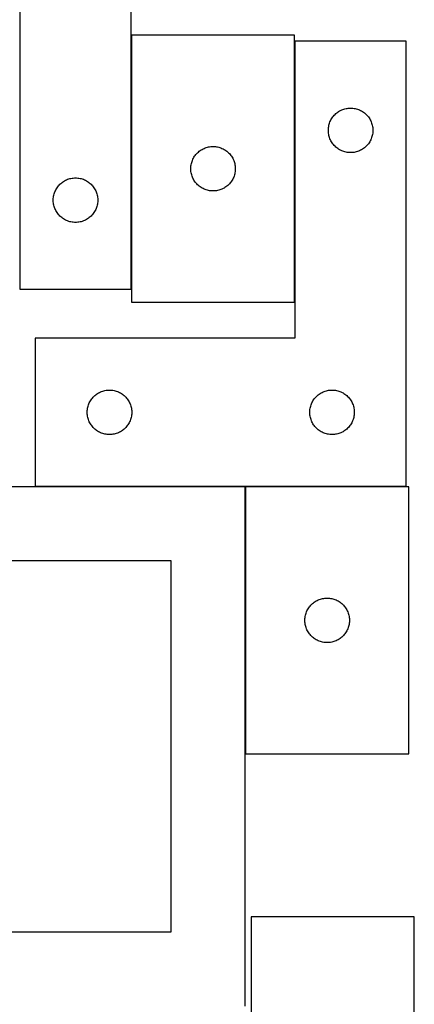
# Model space of a CAD drawing. Header units: millimetres. Extents: x 7 to 1493, y 7 to 2993.
# Tile 12 of 15: x 1205 to 1471, y 1761 to 2425. Entities that reach past the tile are written whole.
import ezdxf

# ---------------------------------------------------------------- set-up
doc = ezdxf.new("R2010")
doc.units = ezdxf.units.MM
doc.layers.add('COMMON', color=5, linetype='CONTINUOUS', true_color=0x0000ff)
doc.layers.add('CUT', color=7, linetype='CONTINUOUS', true_color=0x000000)

msp = doc.modelspace()

# ---------------------------------------------------------------- linework, layer by layer
at = {"layer": 'COMMON'}
for p, q in [((1280.357722, 2414.423692), (1280.357722, 2243.247831)), ((1390.557724, 2234.423692), (1390.557724, 2410.287709)), ((1357.153, 2110.187709), (1215.657724, 2110.187709)), ((1357.253, 2110.087708), (1357.253, 1930.087708)), ((1465.657724, 2110.187709), (1357.353001, 2110.187709))]:
    msp.add_line(p, q, dxfattribs=at)
at = {"layer": 'CUT'}
for p, q in [((1205.257722, 2543.247831), (1205.257722, 2243.247831)), ((1280.257722, 2243.247831), (1280.257722, 2443.247831)), ((1280.457723, 2414.423692), (1280.457723, 2234.423692)), ((1390.457723, 2414.423692), (1280.457723, 2414.423692)), ((1390.457723, 2234.423692), (1390.457723, 2414.423692)), ((1465.657724, 2410.287709), (1390.657724, 2410.287709)), ((1390.657724, 2410.287709), (1390.657724, 2210.287709)), ((1465.657724, 2110.287709), (1465.657724, 2410.287709)), ((1418.848582, 2362.049506), (1419.466408, 2362.513134)), ((1419.466408, 2362.513134), (1420.107281, 2362.944342)), ((1420.107281, 2362.944342), (1420.769503, 2363.341987)), ((1420.769503, 2363.341987), (1421.451317, 2363.705015)), ((1421.451317, 2363.705015), (1422.150916, 2364.032462)), ((1422.150916, 2364.032462), (1422.866443, 2364.323461)), ((1422.866443, 2364.323461), (1423.596002, 2364.577239)), ((1423.596002, 2364.577239), (1424.337657, 2364.793125)), ((1424.337657, 2364.793125), (1425.089443, 2364.970544)), ((1425.089443, 2364.970544), (1425.849366, 2365.109027)), ((1425.849366, 2365.109027), (1426.615409, 2365.208207)), ((1426.615409, 2365.208207), (1427.385543, 2365.26782)), ((1427.385543, 2365.26782), (1428.157724, 2365.287709)), ((1428.157724, 2365.287709), (1428.929906, 2365.26782)), ((1428.929906, 2365.26782), (1429.700039, 2365.208207)), ((1429.700039, 2365.208207), (1430.466083, 2365.109027)), ((1430.466083, 2365.109027), (1431.226005, 2364.970544)), ((1431.226005, 2364.970544), (1431.977791, 2364.793125)), ((1431.977791, 2364.793125), (1432.719447, 2364.577239)), ((1432.719447, 2364.577239), (1433.449006, 2364.323461)), ((1433.449006, 2364.323461), (1434.164533, 2364.032462)), ((1434.164533, 2364.032462), (1434.864131, 2363.705015)), ((1434.864131, 2363.705015), (1435.545945, 2363.341987)), ((1435.545945, 2363.341987), (1436.208167, 2362.944342)), ((1436.208167, 2362.944342), (1436.849041, 2362.513134)), ((1436.849041, 2362.513134), (1437.466867, 2362.049506)), ((1413.990386, 2355.215845), (1414.262865, 2355.938627)), ((1414.262865, 2355.938627), (1414.57219, 2356.646425)), ((1414.57219, 2356.646425), (1414.917542, 2357.33736)), ((1414.917542, 2357.33736), (1415.298005, 2358.009601)), ((1415.298005, 2358.009601), (1415.712569, 2358.661365)), ((1415.712569, 2358.661365), (1416.160136, 2359.290923)), ((1416.160136, 2359.290923), (1416.639518, 2359.896606)), ((1416.639518, 2359.896606), (1417.149444, 2360.476809)), ((1417.149444, 2360.476809), (1417.688562, 2361.029992)), ((1417.688562, 2361.029992), (1418.255442, 2361.554688)), ((1418.255442, 2361.554688), (1418.848582, 2362.049506)), ((1437.466867, 2362.049506), (1438.060006, 2361.554688)), ((1438.060006, 2361.554688), (1438.626887, 2361.029992)), ((1438.626887, 2361.029992), (1439.166005, 2360.476809)), ((1439.166005, 2360.476809), (1439.675931, 2359.896606)), ((1439.675931, 2359.896606), (1440.155313, 2359.290923)), ((1440.155313, 2359.290923), (1440.60288, 2358.661365)), ((1440.60288, 2358.661365), (1441.017444, 2358.009601)), ((1441.017444, 2358.009601), (1441.397906, 2357.33736)), ((1441.397906, 2357.33736), (1441.743258, 2356.646425)), ((1441.743258, 2356.646425), (1442.052584, 2355.938627)), ((1442.052584, 2355.938627), (1442.325063, 2355.215845)), ((1413.162697, 2350.673927), (1413.202461, 2351.445341)), ((1413.162697, 2349.90149), (1413.162697, 2350.673927)), ((1413.202461, 2349.130077), (1413.162697, 2349.90149)), ((1413.202461, 2351.445341), (1413.281884, 2352.213684)), ((1413.281884, 2348.361733), (1413.202461, 2349.130077)), ((1413.281884, 2352.213684), (1413.400755, 2352.97692)), ((1413.400755, 2352.97692), (1413.558759, 2353.733025)), ((1413.558759, 2353.733025), (1413.755476, 2354.479993)), ((1413.755476, 2354.479993), (1413.990386, 2355.215845)), ((1442.325063, 2355.215845), (1442.559972, 2354.479993)), ((1442.559972, 2354.479993), (1442.75669, 2353.733025)), ((1442.75669, 2353.733025), (1442.914694, 2352.97692)), ((1442.914694, 2352.97692), (1443.033564, 2352.213684)), ((1443.033564, 2352.213684), (1443.112987, 2351.445341)), ((1443.112987, 2349.130077), (1443.033564, 2348.361733)), ((1443.112987, 2351.445341), (1443.152751, 2350.673927)), ((1443.152751, 2349.90149), (1443.112987, 2349.130077)), ((1443.152751, 2350.673927), (1443.152751, 2349.90149)), ((1413.400755, 2347.598497), (1413.281884, 2348.361733)), ((1413.558759, 2346.842393), (1413.400755, 2347.598497)), ((1413.755476, 2346.095424), (1413.558759, 2346.842393)), ((1413.990386, 2345.359573), (1413.755476, 2346.095424)), ((1414.262865, 2344.63679), (1413.990386, 2345.359573)), ((1414.57219, 2343.928993), (1414.262865, 2344.63679)), ((1414.917542, 2343.238058), (1414.57219, 2343.928993)), ((1415.298005, 2342.565817), (1414.917542, 2343.238058)), ((1415.712569, 2341.914053), (1415.298005, 2342.565817)), ((1441.017444, 2342.565817), (1440.60288, 2341.914053)), ((1441.397906, 2343.238058), (1441.017444, 2342.565817)), ((1441.743258, 2343.928993), (1441.397906, 2343.238058)), ((1442.052584, 2344.63679), (1441.743258, 2343.928993)), ((1442.325063, 2345.359573), (1442.052584, 2344.63679)), ((1442.559972, 2346.095424), (1442.325063, 2345.359573)), ((1442.75669, 2346.842393), (1442.559972, 2346.095424)), ((1442.914694, 2347.598497), (1442.75669, 2346.842393)), ((1443.033564, 2348.361733), (1442.914694, 2347.598497)), ((1324.988561, 2335.165975), (1325.555441, 2335.690671)), ((1325.555441, 2335.690671), (1326.148581, 2336.185489)), ((1326.148581, 2336.185489), (1326.766407, 2336.649117)), ((1326.766407, 2336.649117), (1327.40728, 2337.080325)), ((1327.40728, 2337.080325), (1328.069502, 2337.477971)), ((1328.069502, 2337.477971), (1328.751316, 2337.840998)), ((1328.751316, 2337.840998), (1329.450915, 2338.168446)), ((1329.450915, 2338.168446), (1330.166442, 2338.459444)), ((1330.166442, 2338.459444), (1330.896001, 2338.713223)), ((1330.896001, 2338.713223), (1331.637656, 2338.929108)), ((1331.637656, 2338.929108), (1332.389442, 2339.106527)), ((1332.389442, 2339.106527), (1333.149365, 2339.24501)), ((1333.149365, 2339.24501), (1333.915408, 2339.34419)), ((1333.915408, 2339.34419), (1334.685542, 2339.403803)), ((1334.685542, 2339.403803), (1335.457723, 2339.423692)), ((1335.457723, 2339.423692), (1336.229905, 2339.403803)), ((1336.229905, 2339.403803), (1337.000038, 2339.34419)), ((1337.000038, 2339.34419), (1337.766082, 2339.24501)), ((1337.766082, 2339.24501), (1338.526004, 2339.106527)), ((1338.526004, 2339.106527), (1339.27779, 2338.929108)), ((1339.27779, 2338.929108), (1340.019446, 2338.713223)), ((1340.019446, 2338.713223), (1340.749005, 2338.459444)), ((1340.749005, 2338.459444), (1341.464532, 2338.168446)), ((1341.464532, 2338.168446), (1342.16413, 2337.840998)), ((1342.16413, 2337.840998), (1342.845944, 2337.477971)), ((1342.845944, 2337.477971), (1343.508166, 2337.080325)), ((1343.508166, 2337.080325), (1344.14904, 2336.649117)), ((1344.14904, 2336.649117), (1344.766866, 2336.185489)), ((1344.766866, 2336.185489), (1345.360005, 2335.690671)), ((1345.360005, 2335.690671), (1345.926886, 2335.165975)), ((1416.160136, 2341.284495), (1415.712569, 2341.914053)), ((1416.639518, 2340.678811), (1416.160136, 2341.284495)), ((1417.149444, 2340.098609), (1416.639518, 2340.678811)), ((1417.688562, 2339.545426), (1417.149444, 2340.098609)), ((1418.255442, 2339.02073), (1417.688562, 2339.545426)), ((1418.848582, 2338.525912), (1418.255442, 2339.02073)), ((1419.466408, 2338.062284), (1418.848582, 2338.525912)), ((1420.107281, 2337.631075), (1419.466408, 2338.062284)), ((1420.769503, 2337.23343), (1420.107281, 2337.631075)), ((1421.451317, 2336.870403), (1420.769503, 2337.23343)), ((1422.150916, 2336.542955), (1421.451317, 2336.870403)), ((1422.866443, 2336.251956), (1422.150916, 2336.542955)), ((1423.596002, 2335.998178), (1422.866443, 2336.251956)), ((1424.337657, 2335.782293), (1423.596002, 2335.998178)), ((1425.089443, 2335.604873), (1424.337657, 2335.782293)), ((1425.849366, 2335.46639), (1425.089443, 2335.604873)), ((1431.226005, 2335.604873), (1430.466083, 2335.46639)), ((1431.977791, 2335.782293), (1431.226005, 2335.604873)), ((1432.719447, 2335.998178), (1431.977791, 2335.782293)), ((1433.449006, 2336.251956), (1432.719447, 2335.998178)), ((1434.164533, 2336.542955), (1433.449006, 2336.251956)), ((1434.864131, 2336.870403), (1434.164533, 2336.542955)), ((1435.545945, 2337.23343), (1434.864131, 2336.870403)), ((1436.208167, 2337.631075), (1435.545945, 2337.23343)), ((1436.849041, 2338.062284), (1436.208167, 2337.631075)), ((1437.466867, 2338.525912), (1436.849041, 2338.062284)), ((1438.060006, 2339.02073), (1437.466867, 2338.525912)), ((1438.626887, 2339.545426), (1438.060006, 2339.02073)), ((1439.166005, 2340.098609), (1438.626887, 2339.545426)), ((1439.675931, 2340.678811), (1439.166005, 2340.098609)), ((1440.155313, 2341.284495), (1439.675931, 2340.678811)), ((1440.60288, 2341.914053), (1440.155313, 2341.284495)), ((1321.055475, 2328.615977), (1321.290385, 2329.351828)), ((1321.290385, 2329.351828), (1321.562864, 2330.07461)), ((1321.562864, 2330.07461), (1321.872189, 2330.782408)), ((1321.872189, 2330.782408), (1322.217541, 2331.473343)), ((1322.217541, 2331.473343), (1322.598004, 2332.145584)), ((1322.598004, 2332.145584), (1323.012568, 2332.797348)), ((1323.012568, 2332.797348), (1323.460135, 2333.426906)), ((1323.460135, 2333.426906), (1323.939517, 2334.03259)), ((1323.939517, 2334.03259), (1324.449443, 2334.612792)), ((1324.449443, 2334.612792), (1324.988561, 2335.165975)), ((1345.926886, 2335.165975), (1346.466004, 2334.612792)), ((1346.466004, 2334.612792), (1346.97593, 2334.03259)), ((1346.97593, 2334.03259), (1347.455312, 2333.426906)), ((1347.455312, 2333.426906), (1347.902879, 2332.797348)), ((1347.902879, 2332.797348), (1348.317443, 2332.145584)), ((1348.317443, 2332.145584), (1348.697905, 2331.473343)), ((1348.697905, 2331.473343), (1349.043257, 2330.782408)), ((1349.043257, 2330.782408), (1349.352583, 2330.07461)), ((1349.352583, 2330.07461), (1349.625062, 2329.351828)), ((1349.625062, 2329.351828), (1349.859971, 2328.615977)), ((1426.615409, 2335.367211), (1425.849366, 2335.46639)), ((1427.385543, 2335.307597), (1426.615409, 2335.367211)), ((1428.157724, 2335.287709), (1427.385543, 2335.307597)), ((1428.929906, 2335.307597), (1428.157724, 2335.287709)), ((1429.700039, 2335.367211), (1428.929906, 2335.307597)), ((1430.466083, 2335.46639), (1429.700039, 2335.367211)), ((1320.462696, 2324.809911), (1320.50246, 2325.581324)), ((1320.462696, 2324.037473), (1320.462696, 2324.809911)), ((1320.50246, 2323.26606), (1320.462696, 2324.037473)), ((1320.50246, 2325.581324), (1320.581883, 2326.349667)), ((1320.581883, 2322.497717), (1320.50246, 2323.26606)), ((1320.581883, 2326.349667), (1320.700754, 2327.112903)), ((1320.700754, 2321.734481), (1320.581883, 2322.497717)), ((1320.700754, 2327.112903), (1320.858758, 2327.869008)), ((1320.858758, 2327.869008), (1321.055475, 2328.615977)), ((1349.859971, 2328.615977), (1350.056689, 2327.869008)), ((1350.056689, 2327.869008), (1350.214693, 2327.112903)), ((1350.214693, 2327.112903), (1350.333563, 2326.349667)), ((1350.333563, 2322.497717), (1350.214693, 2321.734481)), ((1350.333563, 2326.349667), (1350.412986, 2325.581324)), ((1350.412986, 2323.26606), (1350.333563, 2322.497717)), ((1350.412986, 2325.581324), (1350.45275, 2324.809911)), ((1350.45275, 2324.037473), (1350.412986, 2323.26606)), ((1350.45275, 2324.809911), (1350.45275, 2324.037473)), ((1234.066406, 2315.473256), (1234.707279, 2315.904465)), ((1234.707279, 2315.904465), (1235.369501, 2316.30211)), ((1235.369501, 2316.30211), (1236.051315, 2316.665137)), ((1236.051315, 2316.665137), (1236.750914, 2316.992585)), ((1236.750914, 2316.992585), (1237.466441, 2317.283583)), ((1237.466441, 2317.283583), (1238.196, 2317.537362)), ((1238.196, 2317.537362), (1238.937655, 2317.753247)), ((1238.937655, 2317.753247), (1239.689441, 2317.930666)), ((1239.689441, 2317.930666), (1240.449364, 2318.06915)), ((1240.449364, 2318.06915), (1241.215407, 2318.168329)), ((1241.215407, 2318.168329), (1241.985541, 2318.227943)), ((1241.985541, 2318.227943), (1242.757722, 2318.247831)), ((1242.757722, 2318.247831), (1243.529904, 2318.227943)), ((1243.529904, 2318.227943), (1244.300037, 2318.168329)), ((1244.300037, 2318.168329), (1245.066081, 2318.06915)), ((1245.066081, 2318.06915), (1245.826003, 2317.930666)), ((1245.826003, 2317.930666), (1246.577789, 2317.753247)), ((1246.577789, 2317.753247), (1247.319445, 2317.537362)), ((1247.319445, 2317.537362), (1248.049004, 2317.283583)), ((1248.049004, 2317.283583), (1248.764531, 2316.992585)), ((1248.764531, 2316.992585), (1249.464129, 2316.665137)), ((1249.464129, 2316.665137), (1250.145943, 2316.30211)), ((1250.145943, 2316.30211), (1250.808165, 2315.904465)), ((1250.808165, 2315.904465), (1251.449039, 2315.473256)), ((1320.858758, 2320.978376), (1320.700754, 2321.734481)), ((1321.055475, 2320.231408), (1320.858758, 2320.978376)), ((1321.290385, 2319.495556), (1321.055475, 2320.231408)), ((1321.562864, 2318.772774), (1321.290385, 2319.495556)), ((1321.872189, 2318.064976), (1321.562864, 2318.772774)), ((1322.217541, 2317.374041), (1321.872189, 2318.064976)), ((1322.598004, 2316.7018), (1322.217541, 2317.374041)), ((1323.012568, 2316.050036), (1322.598004, 2316.7018)), ((1323.460135, 2315.420478), (1323.012568, 2316.050036)), ((1347.902879, 2316.050036), (1347.455312, 2315.420478)), ((1348.317443, 2316.7018), (1347.902879, 2316.050036)), ((1348.697905, 2317.374041), (1348.317443, 2316.7018)), ((1349.043257, 2318.064976), (1348.697905, 2317.374041)), ((1349.352583, 2318.772774), (1349.043257, 2318.064976)), ((1349.625062, 2319.495556), (1349.352583, 2318.772774)), ((1349.859971, 2320.231408), (1349.625062, 2319.495556)), ((1350.056689, 2320.978376), (1349.859971, 2320.231408)), ((1350.214693, 2321.734481), (1350.056689, 2320.978376)), ((1228.862863, 2308.89875), (1229.172188, 2309.606547)), ((1229.172188, 2309.606547), (1229.51754, 2310.297482)), ((1229.51754, 2310.297482), (1229.898003, 2310.969723)), ((1229.898003, 2310.969723), (1230.312567, 2311.621487)), ((1230.312567, 2311.621487), (1230.760134, 2312.251045)), ((1230.760134, 2312.251045), (1231.239516, 2312.856729)), ((1231.239516, 2312.856729), (1231.749442, 2313.436931)), ((1231.749442, 2313.436931), (1232.28856, 2313.990114)), ((1232.28856, 2313.990114), (1232.85544, 2314.51481)), ((1232.85544, 2314.51481), (1233.44858, 2315.009628)), ((1233.44858, 2315.009628), (1234.066406, 2315.473256)), ((1251.449039, 2315.473256), (1252.066865, 2315.009628)), ((1252.066865, 2315.009628), (1252.660004, 2314.51481)), ((1252.660004, 2314.51481), (1253.226885, 2313.990114)), ((1253.226885, 2313.990114), (1253.766003, 2313.436931)), ((1253.766003, 2313.436931), (1254.275929, 2312.856729)), ((1254.275929, 2312.856729), (1254.755311, 2312.251045)), ((1254.755311, 2312.251045), (1255.202878, 2311.621487)), ((1255.202878, 2311.621487), (1255.617442, 2310.969723)), ((1255.617442, 2310.969723), (1255.997904, 2310.297482)), ((1255.997904, 2310.297482), (1256.343256, 2309.606547)), ((1256.343256, 2309.606547), (1256.652582, 2308.89875)), ((1323.939517, 2314.814794), (1323.460135, 2315.420478)), ((1324.449443, 2314.234592), (1323.939517, 2314.814794)), ((1324.988561, 2313.681409), (1324.449443, 2314.234592)), ((1325.555441, 2313.156713), (1324.988561, 2313.681409)), ((1326.148581, 2312.661895), (1325.555441, 2313.156713)), ((1326.766407, 2312.198267), (1326.148581, 2312.661895)), ((1327.40728, 2311.767059), (1326.766407, 2312.198267)), ((1328.069502, 2311.369413), (1327.40728, 2311.767059)), ((1328.751316, 2311.006386), (1328.069502, 2311.369413)), ((1329.450915, 2310.678938), (1328.751316, 2311.006386)), ((1330.166442, 2310.38794), (1329.450915, 2310.678938)), ((1330.896001, 2310.134161), (1330.166442, 2310.38794)), ((1331.637656, 2309.918276), (1330.896001, 2310.134161)), ((1332.389442, 2309.740857), (1331.637656, 2309.918276)), ((1333.149365, 2309.602374), (1332.389442, 2309.740857)), ((1333.915408, 2309.503194), (1333.149365, 2309.602374)), ((1334.685542, 2309.443581), (1333.915408, 2309.503194)), ((1335.457723, 2309.423692), (1334.685542, 2309.443581)), ((1336.229905, 2309.443581), (1335.457723, 2309.423692)), ((1337.000038, 2309.503194), (1336.229905, 2309.443581)), ((1337.766082, 2309.602374), (1337.000038, 2309.503194)), ((1338.526004, 2309.740857), (1337.766082, 2309.602374)), ((1339.27779, 2309.918276), (1338.526004, 2309.740857)), ((1340.019446, 2310.134161), (1339.27779, 2309.918276)), ((1340.749005, 2310.38794), (1340.019446, 2310.134161)), ((1341.464532, 2310.678938), (1340.749005, 2310.38794)), ((1342.16413, 2311.006386), (1341.464532, 2310.678938)), ((1342.845944, 2311.369413), (1342.16413, 2311.006386)), ((1343.508166, 2311.767059), (1342.845944, 2311.369413)), ((1344.14904, 2312.198267), (1343.508166, 2311.767059)), ((1344.766866, 2312.661895), (1344.14904, 2312.198267)), ((1345.360005, 2313.156713), (1344.766866, 2312.661895)), ((1345.926886, 2313.681409), (1345.360005, 2313.156713)), ((1346.466004, 2314.234592), (1345.926886, 2313.681409)), ((1346.97593, 2314.814794), (1346.466004, 2314.234592)), ((1347.455312, 2315.420478), (1346.97593, 2314.814794)), ((1227.762695, 2303.63405), (1227.802459, 2304.405463)), ((1227.762695, 2302.861612), (1227.762695, 2303.63405)), ((1227.802459, 2302.090199), (1227.762695, 2302.861612)), ((1227.802459, 2304.405463), (1227.881882, 2305.173807)), ((1227.881882, 2305.173807), (1228.000753, 2305.937043)), ((1228.000753, 2305.937043), (1228.158757, 2306.693147)), ((1228.158757, 2306.693147), (1228.355474, 2307.440116)), ((1228.355474, 2307.440116), (1228.590384, 2308.175967)), ((1228.590384, 2308.175967), (1228.862863, 2308.89875)), ((1256.652582, 2308.89875), (1256.925061, 2308.175967)), ((1256.925061, 2308.175967), (1257.15997, 2307.440116)), ((1257.15997, 2307.440116), (1257.356688, 2306.693147)), ((1257.356688, 2306.693147), (1257.514692, 2305.937043)), ((1257.514692, 2305.937043), (1257.633562, 2305.173807)), ((1257.633562, 2305.173807), (1257.712985, 2304.405463)), ((1257.712985, 2304.405463), (1257.752749, 2303.63405)), ((1257.752749, 2302.861612), (1257.712985, 2302.090199)), ((1257.752749, 2303.63405), (1257.752749, 2302.861612)), ((1227.881882, 2301.321856), (1227.802459, 2302.090199)), ((1228.000753, 2300.55862), (1227.881882, 2301.321856)), ((1228.158757, 2299.802515), (1228.000753, 2300.55862)), ((1228.355474, 2299.055547), (1228.158757, 2299.802515)), ((1228.590384, 2298.319695), (1228.355474, 2299.055547)), ((1228.862863, 2297.596913), (1228.590384, 2298.319695)), ((1229.172188, 2296.889115), (1228.862863, 2297.596913)), ((1229.51754, 2296.19818), (1229.172188, 2296.889115)), ((1229.898003, 2295.525939), (1229.51754, 2296.19818)), ((1255.997904, 2296.19818), (1255.617442, 2295.525939)), ((1256.343256, 2296.889115), (1255.997904, 2296.19818)), ((1256.652582, 2297.596913), (1256.343256, 2296.889115)), ((1256.925061, 2298.319695), (1256.652582, 2297.596913)), ((1257.15997, 2299.055547), (1256.925061, 2298.319695)), ((1257.356688, 2299.802515), (1257.15997, 2299.055547)), ((1257.514692, 2300.55862), (1257.356688, 2299.802515)), ((1257.633562, 2301.321856), (1257.514692, 2300.55862)), ((1257.712985, 2302.090199), (1257.633562, 2301.321856)), ((1230.312567, 2294.874175), (1229.898003, 2295.525939)), ((1230.760134, 2294.244617), (1230.312567, 2294.874175)), ((1231.239516, 2293.638934), (1230.760134, 2294.244617)), ((1231.749442, 2293.058731), (1231.239516, 2293.638934)), ((1232.28856, 2292.505548), (1231.749442, 2293.058731)), ((1232.85544, 2291.980852), (1232.28856, 2292.505548)), ((1233.44858, 2291.486034), (1232.85544, 2291.980852)), ((1234.066406, 2291.022406), (1233.44858, 2291.486034)), ((1234.707279, 2290.591198), (1234.066406, 2291.022406)), ((1235.369501, 2290.193553), (1234.707279, 2290.591198)), ((1236.051315, 2289.830525), (1235.369501, 2290.193553)), ((1236.750914, 2289.503078), (1236.051315, 2289.830525)), ((1237.466441, 2289.212079), (1236.750914, 2289.503078)), ((1238.196, 2288.9583), (1237.466441, 2289.212079)), ((1248.049004, 2289.212079), (1247.319445, 2288.9583)), ((1248.764531, 2289.503078), (1248.049004, 2289.212079)), ((1249.464129, 2289.830525), (1248.764531, 2289.503078)), ((1250.145943, 2290.193553), (1249.464129, 2289.830525)), ((1250.808165, 2290.591198), (1250.145943, 2290.193553)), ((1251.449039, 2291.022406), (1250.808165, 2290.591198)), ((1252.066865, 2291.486034), (1251.449039, 2291.022406)), ((1252.660004, 2291.980852), (1252.066865, 2291.486034)), ((1253.226885, 2292.505548), (1252.660004, 2291.980852)), ((1253.766003, 2293.058731), (1253.226885, 2292.505548)), ((1254.275929, 2293.638934), (1253.766003, 2293.058731)), ((1254.755311, 2294.244617), (1254.275929, 2293.638934)), ((1255.202878, 2294.874175), (1254.755311, 2294.244617)), ((1255.617442, 2295.525939), (1255.202878, 2294.874175)), ((1238.937655, 2288.742415), (1238.196, 2288.9583)), ((1239.689441, 2288.564996), (1238.937655, 2288.742415)), ((1240.449364, 2288.426513), (1239.689441, 2288.564996)), ((1241.215407, 2288.327333), (1240.449364, 2288.426513)), ((1241.985541, 2288.26772), (1241.215407, 2288.327333)), ((1242.757722, 2288.247831), (1241.985541, 2288.26772)), ((1243.529904, 2288.26772), (1242.757722, 2288.247831)), ((1244.300037, 2288.327333), (1243.529904, 2288.26772)), ((1245.066081, 2288.426513), (1244.300037, 2288.327333)), ((1245.826003, 2288.564996), (1245.066081, 2288.426513)), ((1246.577789, 2288.742415), (1245.826003, 2288.564996)), ((1247.319445, 2288.9583), (1246.577789, 2288.742415)), ((1205.257722, 2243.247831), (1280.257722, 2243.247831)), ((1280.457723, 2234.423692), (1390.457723, 2234.423692)), ((1390.657724, 2210.287709), (1215.657724, 2210.287709)), ((1215.657724, 2210.287709), (1215.657724, 2110.287709)), ((1253.660136, 2169.290923), (1254.139518, 2169.896606)), ((1254.139518, 2169.896606), (1254.649444, 2170.476809)), ((1254.649444, 2170.476809), (1255.188562, 2171.029992)), ((1255.188562, 2171.029992), (1255.755442, 2171.554688)), ((1255.755442, 2171.554688), (1256.348582, 2172.049506)), ((1256.348582, 2172.049506), (1256.966408, 2172.513134)), ((1256.966408, 2172.513134), (1257.607281, 2172.944342)), ((1257.607281, 2172.944342), (1258.269503, 2173.341987)), ((1258.269503, 2173.341987), (1258.951317, 2173.705015)), ((1258.951317, 2173.705015), (1259.650916, 2174.032462)), ((1259.650916, 2174.032462), (1260.366443, 2174.323461)), ((1260.366443, 2174.323461), (1261.096002, 2174.577239)), ((1261.096002, 2174.577239), (1261.837657, 2174.793125)), ((1261.837657, 2174.793125), (1262.589443, 2174.970544)), ((1262.589443, 2174.970544), (1263.349366, 2175.109027)), ((1263.349366, 2175.109027), (1264.115409, 2175.208207)), ((1264.115409, 2175.208207), (1264.885543, 2175.26782)), ((1264.885543, 2175.26782), (1265.657724, 2175.287709)), ((1265.657724, 2175.287709), (1266.429906, 2175.26782)), ((1266.429906, 2175.26782), (1267.200039, 2175.208207)), ((1267.200039, 2175.208207), (1267.966083, 2175.109027)), ((1267.966083, 2175.109027), (1268.726005, 2174.970544)), ((1268.726005, 2174.970544), (1269.477791, 2174.793125)), ((1269.477791, 2174.793125), (1270.219447, 2174.577239)), ((1270.219447, 2174.577239), (1270.949006, 2174.323461)), ((1270.949006, 2174.323461), (1271.664533, 2174.032462)), ((1271.664533, 2174.032462), (1272.364131, 2173.705015)), ((1272.364131, 2173.705015), (1273.045945, 2173.341987)), ((1273.045945, 2173.341987), (1273.708167, 2172.944342)), ((1273.708167, 2172.944342), (1274.349041, 2172.513134)), ((1274.349041, 2172.513134), (1274.966867, 2172.049506)), ((1274.966867, 2172.049506), (1275.560006, 2171.554688)), ((1275.560006, 2171.554688), (1276.126887, 2171.029992)), ((1276.126887, 2171.029992), (1276.666005, 2170.476809)), ((1276.666005, 2170.476809), (1277.175931, 2169.896606)), ((1277.175931, 2169.896606), (1277.655313, 2169.290923)), ((1403.660136, 2169.290923), (1404.139518, 2169.896606)), ((1404.139518, 2169.896606), (1404.649444, 2170.476809)), ((1404.649444, 2170.476809), (1405.188562, 2171.029992)), ((1405.188562, 2171.029992), (1405.755442, 2171.554688)), ((1405.755442, 2171.554688), (1406.348582, 2172.049506)), ((1406.348582, 2172.049506), (1406.966408, 2172.513134)), ((1406.966408, 2172.513134), (1407.607281, 2172.944342)), ((1407.607281, 2172.944342), (1408.269503, 2173.341987)), ((1408.269503, 2173.341987), (1408.951317, 2173.705015)), ((1408.951317, 2173.705015), (1409.650916, 2174.032462)), ((1409.650916, 2174.032462), (1410.366443, 2174.323461)), ((1410.366443, 2174.323461), (1411.096002, 2174.577239)), ((1411.096002, 2174.577239), (1411.837657, 2174.793125)), ((1411.837657, 2174.793125), (1412.589443, 2174.970544)), ((1412.589443, 2174.970544), (1413.349366, 2175.109027)), ((1413.349366, 2175.109027), (1414.115409, 2175.208207)), ((1414.115409, 2175.208207), (1414.885543, 2175.26782)), ((1414.885543, 2175.26782), (1415.657724, 2175.287709)), ((1415.657724, 2175.287709), (1416.429906, 2175.26782)), ((1416.429906, 2175.26782), (1417.200039, 2175.208207)), ((1417.200039, 2175.208207), (1417.966083, 2175.109027)), ((1417.966083, 2175.109027), (1418.726005, 2174.970544)), ((1418.726005, 2174.970544), (1419.477791, 2174.793125)), ((1419.477791, 2174.793125), (1420.219447, 2174.577239)), ((1420.219447, 2174.577239), (1420.949006, 2174.323461)), ((1420.949006, 2174.323461), (1421.664533, 2174.032462)), ((1421.664533, 2174.032462), (1422.364131, 2173.705015)), ((1422.364131, 2173.705015), (1423.045945, 2173.341987)), ((1423.045945, 2173.341987), (1423.708167, 2172.944342)), ((1423.708167, 2172.944342), (1424.349041, 2172.513134)), ((1424.349041, 2172.513134), (1424.966867, 2172.049506)), ((1424.966867, 2172.049506), (1425.560006, 2171.554688)), ((1425.560006, 2171.554688), (1426.126887, 2171.029992)), ((1426.126887, 2171.029992), (1426.666005, 2170.476809)), ((1426.666005, 2170.476809), (1427.175931, 2169.896606)), ((1427.175931, 2169.896606), (1427.655313, 2169.290923)), ((1250.900755, 2162.97692), (1251.058759, 2163.733025)), ((1251.058759, 2163.733025), (1251.255476, 2164.479993)), ((1251.255476, 2164.479993), (1251.490386, 2165.215845)), ((1251.490386, 2165.215845), (1251.762865, 2165.938627)), ((1251.762865, 2165.938627), (1252.07219, 2166.646425)), ((1252.07219, 2166.646425), (1252.417542, 2167.33736)), ((1252.417542, 2167.33736), (1252.798005, 2168.009601)), ((1252.798005, 2168.009601), (1253.212569, 2168.661365)), ((1253.212569, 2168.661365), (1253.660136, 2169.290923)), ((1277.655313, 2169.290923), (1278.10288, 2168.661365)), ((1278.10288, 2168.661365), (1278.517444, 2168.009601)), ((1278.517444, 2168.009601), (1278.897906, 2167.33736)), ((1278.897906, 2167.33736), (1279.243258, 2166.646425)), ((1279.243258, 2166.646425), (1279.552584, 2165.938627)), ((1279.552584, 2165.938627), (1279.825063, 2165.215845)), ((1279.825063, 2165.215845), (1280.059972, 2164.479993)), ((1280.059972, 2164.479993), (1280.25669, 2163.733025)), ((1280.25669, 2163.733025), (1280.414694, 2162.97692)), ((1400.900755, 2162.97692), (1401.058759, 2163.733025)), ((1401.058759, 2163.733025), (1401.255476, 2164.479993)), ((1401.255476, 2164.479993), (1401.490386, 2165.215845)), ((1401.490386, 2165.215845), (1401.762865, 2165.938627)), ((1401.762865, 2165.938627), (1402.07219, 2166.646425)), ((1402.07219, 2166.646425), (1402.417542, 2167.33736)), ((1402.417542, 2167.33736), (1402.798005, 2168.009601)), ((1402.798005, 2168.009601), (1403.212569, 2168.661365)), ((1403.212569, 2168.661365), (1403.660136, 2169.290923)), ((1427.655313, 2169.290923), (1428.10288, 2168.661365)), ((1428.10288, 2168.661365), (1428.517444, 2168.009601)), ((1428.517444, 2168.009601), (1428.897906, 2167.33736)), ((1428.897906, 2167.33736), (1429.243258, 2166.646425)), ((1429.243258, 2166.646425), (1429.552584, 2165.938627)), ((1429.552584, 2165.938627), (1429.825063, 2165.215845)), ((1429.825063, 2165.215845), (1430.059972, 2164.479993)), ((1430.059972, 2164.479993), (1430.25669, 2163.733025)), ((1430.25669, 2163.733025), (1430.414694, 2162.97692)), ((1250.662697, 2160.673927), (1250.702461, 2161.445341)), ((1250.662697, 2159.90149), (1250.662697, 2160.673927)), ((1250.702461, 2159.130077), (1250.662697, 2159.90149)), ((1250.702461, 2161.445341), (1250.781884, 2162.213684)), ((1250.781884, 2158.361733), (1250.702461, 2159.130077)), ((1250.781884, 2162.213684), (1250.900755, 2162.97692)), ((1250.900755, 2157.598497), (1250.781884, 2158.361733)), ((1251.058759, 2156.842393), (1250.900755, 2157.598497)), ((1251.255476, 2156.095424), (1251.058759, 2156.842393)), ((1280.25669, 2156.842393), (1280.059972, 2156.095424)), ((1280.414694, 2157.598497), (1280.25669, 2156.842393)), ((1280.414694, 2162.97692), (1280.533564, 2162.213684)), ((1280.533564, 2158.361733), (1280.414694, 2157.598497)), ((1280.533564, 2162.213684), (1280.612987, 2161.445341)), ((1280.612987, 2159.130077), (1280.533564, 2158.361733)), ((1280.612987, 2161.445341), (1280.652751, 2160.673927)), ((1280.652751, 2159.90149), (1280.612987, 2159.130077)), ((1280.652751, 2160.673927), (1280.652751, 2159.90149)), ((1400.662697, 2160.673927), (1400.702461, 2161.445341)), ((1400.662697, 2159.90149), (1400.662697, 2160.673927)), ((1400.702461, 2159.130077), (1400.662697, 2159.90149)), ((1400.702461, 2161.445341), (1400.781884, 2162.213684)), ((1400.781884, 2158.361733), (1400.702461, 2159.130077)), ((1400.781884, 2162.213684), (1400.900755, 2162.97692)), ((1400.900755, 2157.598497), (1400.781884, 2158.361733)), ((1401.058759, 2156.842393), (1400.900755, 2157.598497)), ((1401.255476, 2156.095424), (1401.058759, 2156.842393)), ((1430.25669, 2156.842393), (1430.059972, 2156.095424)), ((1430.414694, 2157.598497), (1430.25669, 2156.842393)), ((1430.414694, 2162.97692), (1430.533564, 2162.213684)), ((1430.533564, 2158.361733), (1430.414694, 2157.598497)), ((1430.533564, 2162.213684), (1430.612987, 2161.445341)), ((1430.612987, 2159.130077), (1430.533564, 2158.361733)), ((1430.612987, 2161.445341), (1430.652751, 2160.673927)), ((1430.652751, 2159.90149), (1430.612987, 2159.130077)), ((1430.652751, 2160.673927), (1430.652751, 2159.90149)), ((1251.490386, 2155.359573), (1251.255476, 2156.095424)), ((1251.762865, 2154.63679), (1251.490386, 2155.359573)), ((1252.07219, 2153.928993), (1251.762865, 2154.63679)), ((1252.417542, 2153.238058), (1252.07219, 2153.928993)), ((1252.798005, 2152.565817), (1252.417542, 2153.238058)), ((1253.212569, 2151.914053), (1252.798005, 2152.565817)), ((1253.660136, 2151.284495), (1253.212569, 2151.914053)), ((1254.139518, 2150.678811), (1253.660136, 2151.284495)), ((1254.649444, 2150.098609), (1254.139518, 2150.678811)), ((1255.188562, 2149.545426), (1254.649444, 2150.098609)), ((1276.666005, 2150.098609), (1276.126887, 2149.545426)), ((1277.175931, 2150.678811), (1276.666005, 2150.098609)), ((1277.655313, 2151.284495), (1277.175931, 2150.678811)), ((1278.10288, 2151.914053), (1277.655313, 2151.284495)), ((1278.517444, 2152.565817), (1278.10288, 2151.914053)), ((1278.897906, 2153.238058), (1278.517444, 2152.565817)), ((1279.243258, 2153.928993), (1278.897906, 2153.238058)), ((1279.552584, 2154.63679), (1279.243258, 2153.928993)), ((1279.825063, 2155.359573), (1279.552584, 2154.63679)), ((1280.059972, 2156.095424), (1279.825063, 2155.359573)), ((1401.490386, 2155.359573), (1401.255476, 2156.095424)), ((1401.762865, 2154.63679), (1401.490386, 2155.359573)), ((1402.07219, 2153.928993), (1401.762865, 2154.63679)), ((1402.417542, 2153.238058), (1402.07219, 2153.928993)), ((1402.798005, 2152.565817), (1402.417542, 2153.238058)), ((1403.212569, 2151.914053), (1402.798005, 2152.565817)), ((1403.660136, 2151.284495), (1403.212569, 2151.914053)), ((1404.139518, 2150.678811), (1403.660136, 2151.284495)), ((1404.649444, 2150.098609), (1404.139518, 2150.678811)), ((1405.188562, 2149.545426), (1404.649444, 2150.098609)), ((1426.666005, 2150.098609), (1426.126887, 2149.545426)), ((1427.175931, 2150.678811), (1426.666005, 2150.098609)), ((1427.655313, 2151.284495), (1427.175931, 2150.678811)), ((1428.10288, 2151.914053), (1427.655313, 2151.284495)), ((1428.517444, 2152.565817), (1428.10288, 2151.914053)), ((1428.897906, 2153.238058), (1428.517444, 2152.565817)), ((1429.243258, 2153.928993), (1428.897906, 2153.238058)), ((1429.552584, 2154.63679), (1429.243258, 2153.928993)), ((1429.825063, 2155.359573), (1429.552584, 2154.63679)), ((1430.059972, 2156.095424), (1429.825063, 2155.359573)), ((1255.755442, 2149.02073), (1255.188562, 2149.545426)), ((1256.348582, 2148.525912), (1255.755442, 2149.02073)), ((1256.966408, 2148.062284), (1256.348582, 2148.525912)), ((1257.607281, 2147.631075), (1256.966408, 2148.062284)), ((1258.269503, 2147.23343), (1257.607281, 2147.631075)), ((1258.951317, 2146.870403), (1258.269503, 2147.23343)), ((1259.650916, 2146.542955), (1258.951317, 2146.870403)), ((1260.366443, 2146.251956), (1259.650916, 2146.542955)), ((1261.096002, 2145.998178), (1260.366443, 2146.251956)), ((1261.837657, 2145.782293), (1261.096002, 2145.998178)), ((1262.589443, 2145.604873), (1261.837657, 2145.782293)), ((1263.349366, 2145.46639), (1262.589443, 2145.604873)), ((1264.115409, 2145.367211), (1263.349366, 2145.46639)), ((1264.885543, 2145.307597), (1264.115409, 2145.367211)), ((1265.657724, 2145.287709), (1264.885543, 2145.307597)), ((1266.429906, 2145.307597), (1265.657724, 2145.287709)), ((1267.200039, 2145.367211), (1266.429906, 2145.307597)), ((1267.966083, 2145.46639), (1267.200039, 2145.367211)), ((1268.726005, 2145.604873), (1267.966083, 2145.46639)), ((1269.477791, 2145.782293), (1268.726005, 2145.604873)), ((1270.219447, 2145.998178), (1269.477791, 2145.782293)), ((1270.949006, 2146.251956), (1270.219447, 2145.998178)), ((1271.664533, 2146.542955), (1270.949006, 2146.251956)), ((1272.364131, 2146.870403), (1271.664533, 2146.542955)), ((1273.045945, 2147.23343), (1272.364131, 2146.870403)), ((1273.708167, 2147.631075), (1273.045945, 2147.23343)), ((1274.349041, 2148.062284), (1273.708167, 2147.631075)), ((1274.966867, 2148.525912), (1274.349041, 2148.062284)), ((1275.560006, 2149.02073), (1274.966867, 2148.525912)), ((1276.126887, 2149.545426), (1275.560006, 2149.02073)), ((1405.755442, 2149.02073), (1405.188562, 2149.545426)), ((1406.348582, 2148.525912), (1405.755442, 2149.02073)), ((1406.966408, 2148.062284), (1406.348582, 2148.525912)), ((1407.607281, 2147.631075), (1406.966408, 2148.062284)), ((1408.269503, 2147.23343), (1407.607281, 2147.631075)), ((1408.951317, 2146.870403), (1408.269503, 2147.23343)), ((1409.650916, 2146.542955), (1408.951317, 2146.870403)), ((1410.366443, 2146.251956), (1409.650916, 2146.542955)), ((1411.096002, 2145.998178), (1410.366443, 2146.251956)), ((1411.837657, 2145.782293), (1411.096002, 2145.998178)), ((1412.589443, 2145.604873), (1411.837657, 2145.782293)), ((1413.349366, 2145.46639), (1412.589443, 2145.604873)), ((1414.115409, 2145.367211), (1413.349366, 2145.46639)), ((1414.885543, 2145.307597), (1414.115409, 2145.367211)), ((1415.657724, 2145.287709), (1414.885543, 2145.307597)), ((1416.429906, 2145.307597), (1415.657724, 2145.287709)), ((1417.200039, 2145.367211), (1416.429906, 2145.307597)), ((1417.966083, 2145.46639), (1417.200039, 2145.367211)), ((1418.726005, 2145.604873), (1417.966083, 2145.46639)), ((1419.477791, 2145.782293), (1418.726005, 2145.604873)), ((1420.219447, 2145.998178), (1419.477791, 2145.782293)), ((1420.949006, 2146.251956), (1420.219447, 2145.998178)), ((1421.664533, 2146.542955), (1420.949006, 2146.251956)), ((1422.364131, 2146.870403), (1421.664533, 2146.542955)), ((1423.045945, 2147.23343), (1422.364131, 2146.870403)), ((1423.708167, 2147.631075), (1423.045945, 2147.23343)), ((1424.349041, 2148.062284), (1423.708167, 2147.631075)), ((1424.966867, 2148.525912), (1424.349041, 2148.062284)), ((1425.560006, 2149.02073), (1424.966867, 2148.525912)), ((1426.126887, 2149.545426), (1425.560006, 2149.02073)), ((1357.153, 2110.087708), (907.153, 2110.087708)), ((1215.657724, 2110.287709), (1465.657724, 2110.287709)), ((1357.153, 1760.087708), (1357.153, 2110.087708)), ((1357.353001, 2110.087708), (1357.353001, 1930.087708)), ((1467.353001, 2110.087708), (1357.353001, 2110.087708)), ((1467.353001, 1930.087708), (1467.353001, 2110.087708)), ((1307.153, 2060.087708), (957.153, 2060.087708)), ((1307.153, 1810.087708), (1307.153, 2060.087708)), ((1401.34472, 2030.276808), (1401.883839, 2030.829991)), ((1401.883839, 2030.829991), (1402.450719, 2031.354687)), ((1402.450719, 2031.354687), (1403.043859, 2031.849505)), ((1403.043859, 2031.849505), (1403.661685, 2032.313133)), ((1403.661685, 2032.313133), (1404.302558, 2032.744341)), ((1404.302558, 2032.744341), (1404.96478, 2033.141986)), ((1404.96478, 2033.141986), (1405.646594, 2033.505014)), ((1405.646594, 2033.505014), (1406.346192, 2033.832461)), ((1406.346192, 2033.832461), (1407.06172, 2034.12346)), ((1407.06172, 2034.12346), (1407.791278, 2034.377238)), ((1407.791278, 2034.377238), (1408.532934, 2034.593124)), ((1408.532934, 2034.593124), (1409.28472, 2034.770543)), ((1409.28472, 2034.770543), (1410.044642, 2034.909026)), ((1410.044642, 2034.909026), (1410.810686, 2035.008206)), ((1410.810686, 2035.008206), (1411.58082, 2035.067819)), ((1411.58082, 2035.067819), (1412.353001, 2035.087708)), ((1412.353001, 2035.087708), (1413.125182, 2035.067819)), ((1413.125182, 2035.067819), (1413.895316, 2035.008206)), ((1413.895316, 2035.008206), (1414.66136, 2034.909026)), ((1414.66136, 2034.909026), (1415.421282, 2034.770543)), ((1415.421282, 2034.770543), (1416.173068, 2034.593124)), ((1416.173068, 2034.593124), (1416.914723, 2034.377238)), ((1416.914723, 2034.377238), (1417.644282, 2034.12346)), ((1417.644282, 2034.12346), (1418.35981, 2033.832461)), ((1418.35981, 2033.832461), (1419.059408, 2033.505014)), ((1419.059408, 2033.505014), (1419.741222, 2033.141986)), ((1419.741222, 2033.141986), (1420.403444, 2032.744341)), ((1420.403444, 2032.744341), (1421.044317, 2032.313133)), ((1421.044317, 2032.313133), (1421.662143, 2031.849505)), ((1421.662143, 2031.849505), (1422.255283, 2031.354687)), ((1422.255283, 2031.354687), (1422.822163, 2030.829991)), ((1422.822163, 2030.829991), (1423.361281, 2030.276808)), ((1397.754035, 2023.533024), (1397.950753, 2024.279992)), ((1397.950753, 2024.279992), (1398.185663, 2025.015844)), ((1398.185663, 2025.015844), (1398.458141, 2025.738626)), ((1398.458141, 2025.738626), (1398.767467, 2026.446424)), ((1398.767467, 2026.446424), (1399.112819, 2027.137359)), ((1399.112819, 2027.137359), (1399.493282, 2027.8096)), ((1399.493282, 2027.8096), (1399.907846, 2028.461364)), ((1399.907846, 2028.461364), (1400.355412, 2029.090922)), ((1400.355412, 2029.090922), (1400.834794, 2029.696605)), ((1400.834794, 2029.696605), (1401.34472, 2030.276808)), ((1423.361281, 2030.276808), (1423.871208, 2029.696605)), ((1423.871208, 2029.696605), (1424.35059, 2029.090922)), ((1424.35059, 2029.090922), (1424.798156, 2028.461364)), ((1424.798156, 2028.461364), (1425.21272, 2027.8096)), ((1425.21272, 2027.8096), (1425.593183, 2027.137359)), ((1425.593183, 2027.137359), (1425.938535, 2026.446424)), ((1425.938535, 2026.446424), (1426.247861, 2025.738626)), ((1426.247861, 2025.738626), (1426.520339, 2025.015844)), ((1426.520339, 2025.015844), (1426.755249, 2024.279992)), ((1426.755249, 2024.279992), (1426.951967, 2023.533024)), ((1397.357974, 2020.473926), (1397.397738, 2021.24534)), ((1397.357974, 2019.701489), (1397.357974, 2020.473926)), ((1397.397738, 2018.930076), (1397.357974, 2019.701489)), ((1397.397738, 2021.24534), (1397.477161, 2022.013683)), ((1397.477161, 2018.161732), (1397.397738, 2018.930076)), ((1397.477161, 2022.013683), (1397.596032, 2022.776919)), ((1397.596032, 2017.398496), (1397.477161, 2018.161732)), ((1397.596032, 2022.776919), (1397.754035, 2023.533024)), ((1397.754035, 2016.642392), (1397.596032, 2017.398496)), ((1426.951967, 2023.533024), (1427.10997, 2022.776919)), ((1427.10997, 2017.398496), (1426.951967, 2016.642392)), ((1427.10997, 2022.776919), (1427.228841, 2022.013683)), ((1427.228841, 2018.161732), (1427.10997, 2017.398496)), ((1427.228841, 2022.013683), (1427.308264, 2021.24534)), ((1427.308264, 2018.930076), (1427.228841, 2018.161732)), ((1427.308264, 2021.24534), (1427.348028, 2020.473926)), ((1427.348028, 2019.701489), (1427.308264, 2018.930076)), ((1427.348028, 2020.473926), (1427.348028, 2019.701489)), ((1397.950753, 2015.895423), (1397.754035, 2016.642392)), ((1398.185663, 2015.159572), (1397.950753, 2015.895423)), ((1398.458141, 2014.436789), (1398.185663, 2015.159572)), ((1398.767467, 2013.728992), (1398.458141, 2014.436789)), ((1399.112819, 2013.038057), (1398.767467, 2013.728992)), ((1399.493282, 2012.365816), (1399.112819, 2013.038057)), ((1399.907846, 2011.714052), (1399.493282, 2012.365816)), ((1400.355412, 2011.084494), (1399.907846, 2011.714052)), ((1400.834794, 2010.47881), (1400.355412, 2011.084494)), ((1401.34472, 2009.898608), (1400.834794, 2010.47881)), ((1423.871208, 2010.47881), (1423.361281, 2009.898608)), ((1424.35059, 2011.084494), (1423.871208, 2010.47881)), ((1424.798156, 2011.714052), (1424.35059, 2011.084494)), ((1425.21272, 2012.365816), (1424.798156, 2011.714052)), ((1425.593183, 2013.038057), (1425.21272, 2012.365816)), ((1425.938535, 2013.728992), (1425.593183, 2013.038057)), ((1426.247861, 2014.436789), (1425.938535, 2013.728992)), ((1426.520339, 2015.159572), (1426.247861, 2014.436789)), ((1426.755249, 2015.895423), (1426.520339, 2015.159572)), ((1426.951967, 2016.642392), (1426.755249, 2015.895423)), ((1401.883839, 2009.345425), (1401.34472, 2009.898608)), ((1402.450719, 2008.820729), (1401.883839, 2009.345425)), ((1403.043859, 2008.325911), (1402.450719, 2008.820729)), ((1403.661685, 2007.862283), (1403.043859, 2008.325911)), ((1404.302558, 2007.431074), (1403.661685, 2007.862283)), ((1404.96478, 2007.033429), (1404.302558, 2007.431074)), ((1405.646594, 2006.670402), (1404.96478, 2007.033429)), ((1406.346192, 2006.342954), (1405.646594, 2006.670402)), ((1407.06172, 2006.051955), (1406.346192, 2006.342954)), ((1407.791278, 2005.798177), (1407.06172, 2006.051955)), ((1408.532934, 2005.582292), (1407.791278, 2005.798177)), ((1409.28472, 2005.404872), (1408.532934, 2005.582292)), ((1410.044642, 2005.266389), (1409.28472, 2005.404872)), ((1410.810686, 2005.16721), (1410.044642, 2005.266389)), ((1411.58082, 2005.107596), (1410.810686, 2005.16721)), ((1412.353001, 2005.087708), (1411.58082, 2005.107596)), ((1413.125182, 2005.107596), (1412.353001, 2005.087708)), ((1413.895316, 2005.16721), (1413.125182, 2005.107596)), ((1414.66136, 2005.266389), (1413.895316, 2005.16721)), ((1415.421282, 2005.404872), (1414.66136, 2005.266389)), ((1416.173068, 2005.582292), (1415.421282, 2005.404872)), ((1416.914723, 2005.798177), (1416.173068, 2005.582292)), ((1417.644282, 2006.051955), (1416.914723, 2005.798177)), ((1418.35981, 2006.342954), (1417.644282, 2006.051955)), ((1419.059408, 2006.670402), (1418.35981, 2006.342954)), ((1419.741222, 2007.033429), (1419.059408, 2006.670402)), ((1420.403444, 2007.431074), (1419.741222, 2007.033429)), ((1421.044317, 2007.862283), (1420.403444, 2007.431074)), ((1421.662143, 2008.325911), (1421.044317, 2007.862283)), ((1422.255283, 2008.820729), (1421.662143, 2008.325911)), ((1422.822163, 2009.345425), (1422.255283, 2008.820729)), ((1423.361281, 2009.898608), (1422.822163, 2009.345425)), ((1357.353001, 1930.087708), (1467.353001, 1930.087708)), ((1471.099119, 1820.247744), (1361.099119, 1820.247744)), ((1361.099119, 1820.247744), (1361.099119, 1640.247744)), ((1471.099119, 1640.247744), (1471.099119, 1820.247744)), ((957.153, 1810.087708), (1307.153, 1810.087708))]:
    msp.add_line(p, q, dxfattribs=at)

doc.saveas('drawing.dxf')
